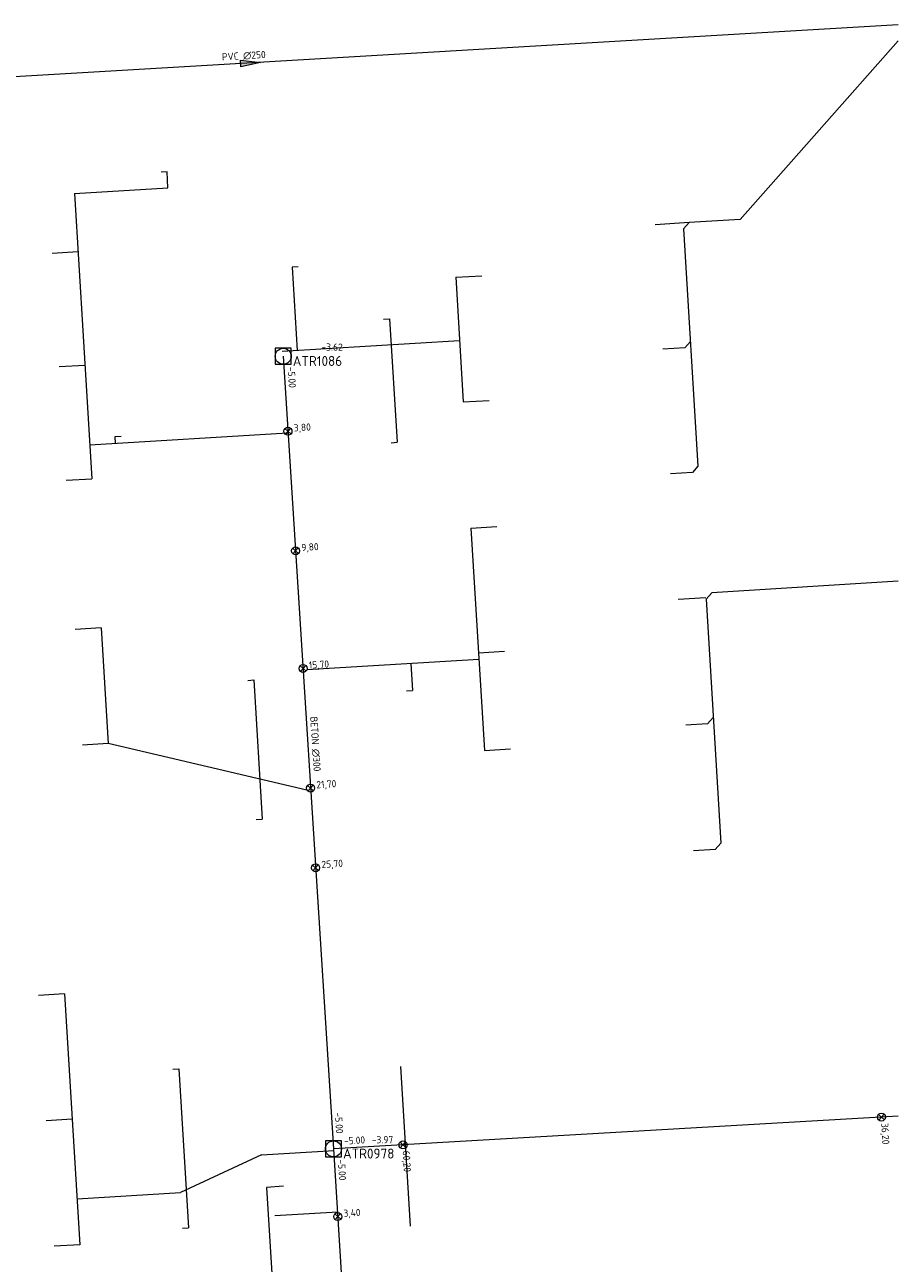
# Model space of a CAD drawing. Header units: metres. Extents: x 162232 to 162755, y 502539 to 502988.
# Tile 63 of 64: x 162712 to 162755, y 502885 to 502947. Entities that reach past the tile are written whole.
import ezdxf

# ---------------------------------------------------------------- set-up
doc = ezdxf.new("R2010")
doc.units = ezdxf.units.M
doc.header["$LTSCALE"] = 0.001
for name, color, linetype, lineweight in [('B-WE-RI-HWA_BOB-T18', 150, 'Continuous', 0), ('B-WE-RI-HWA_HUISAANSLUITING_PVC_125-G', 150, 'Continuous', 13), ('B-WE-RI-HWA_HULPSTUK_INLAAT-S', 150, 'Continuous', 13), ('B-WE-RI-HWA_HULPSTUK_INLAAT-T18', 150, 'Continuous', 0), ('B-WE-RI-HWA_MATERIAAL-T18', 150, 'Continuous', 0), ('B-WE-RI-HWA_PUTDEKSELHOOGTE-T18', 150, 'Continuous', 0), ('B-WE-RI-HWA_PUTNUMMER-T25', 150, 'Continuous', 0), ('B-WE-RI-HWA_RIOOLPUT_INSPECTIEPUT-S', 150, 'Continuous', 13), ('B-WE-RI-HWA_TRANSPORTLEIDING_BETON_300-G', 150, 'Continuous', 13), ('B-WE-RI-VWA_HUISAANSLUITING_PVC_125-G', 20, 'Continuous', 13), ('B-WE-RI-VWA_HUISAANSLUITING_PVC_160-G', 20, 'Continuous', 13), ('B-WE-RI-VWA_MATERIAAL-T18', 20, 'Continuous', 0), ('B-WE-RI-VWA_STROOMRICHTING-S', 20, 'Continuous', 13), ('B-WE-RI-VWA_TRANSPORTLEIDING_PVC_250-G', 20, 'Continuous', 13), ('Default', 7, 'Continuous', 0)]:
    doc.layers.add(name, color=color, linetype=linetype, lineweight=lineweight)
doc.styles.add('NLCS-ISO', font='NLCS-ISO.ttf')

# ---------------------------------------------------------------- blocks, each defined once
blk = doc.blocks.new('SRI-STROOMRICHTING-SO')
at = {"layer": 'Default', "linetype": 'Continuous'}
blk.add_hatch(color=256, dxfattribs=at).paths.add_polyline_path([(-0.0025, 0.00083), (-0.0025, -0.00083), (0.0025, 0)])
at = {"flags": 128}
blk.add_lwpolyline([(0.0025, 0), (-0.0025, -0.00083), (-0.0025, 0.00083), (0.0025, 0)], dxfattribs=at)
blk = doc.blocks.new('B-SRI-PUT_HWA-SO')
at = {"flags": 128}
blk.add_lwpolyline([(-0.002, -0.002), (0.002, -0.002), (0.002, 0.002), (-0.002, 0.002), (-0.002, -0.002)], dxfattribs=at)
blk.add_circle((0, 0), 0.002)
blk = doc.blocks.new('SRI-HULP_INLAAT-SO')
for p, q in [((-0.00071, 0.00071), (0.00071, -0.00071)), ((-0.00071, -0.00071), (0.00071, 0.00071))]:
    blk.add_line(p, q)
blk.add_circle((0, 0), 0.001)

msp = doc.modelspace()

# ---------------------------------------------------------------- linework, layer by layer
at = {"layer": 'B-WE-RI-HWA_HUISAANSLUITING_PVC_125-G', "flags": 128}
for points in [[(162718.837, 502939.235), (162718.538, 502939.22)], [(162718.878, 502938.44), (162718.837, 502939.235)], [(162714.195, 502938.151), (162718.878, 502938.44)], [(162714.195, 502938.151), (162715.074, 502923.878)], [(162713.075, 502935.177), (162714.373, 502935.257)], [(162725.395, 502934.482), (162725.095, 502934.463)], [(162725.095, 502934.463), (162725.352, 502930.297)], [(162733.292, 502933.962), (162734.589, 502934.04)], [(162733.292, 502933.962), (162733.669, 502927.723)], [(162729.68, 502931.869), (162729.98, 502931.888)], [(162729.98, 502931.888), (162730.361, 502925.7)], [(162733.484, 502930.789), (162724.59, 502930.251)], [(162713.426, 502929.488), (162714.724, 502929.568)], [(162733.669, 502927.723), (162734.967, 502927.802)], [(162724.858, 502926.167), (162714.971, 502925.558)], [(162716.232, 502925.986), (162716.532, 502926.002)], [(162716.254, 502925.637), (162716.232, 502925.986)], [(162730.062, 502925.682), (162730.361, 502925.7)], [(162713.776, 502923.798), (162715.074, 502923.878)], [(162734.052, 502921.401), (162735.349, 502921.479)], [(162734.052, 502921.401), (162734.725, 502910.271)], [(162715.535, 502916.41), (162714.236, 502916.33)], [(162715.535, 502916.41), (162715.891, 502910.621)], [(162734.449, 502914.829), (162725.837, 502914.308)], [(162734.429, 502915.162), (162735.727, 502915.241)], [(162731.043, 502914.623), (162731.126, 502913.273)], [(162722.875, 502913.783), (162723.174, 502913.802)], [(162723.174, 502913.802), (162723.603, 502906.836)], [(162730.827, 502913.255), (162731.126, 502913.273)], [(162715.891, 502910.621), (162714.593, 502910.541)], [(162725.829, 502908.293), (162715.891, 502910.621)], [(162734.725, 502910.271), (162736.023, 502910.35)], [(162723.303, 502906.818), (162723.603, 502906.836)], [(162713.698, 502898.087), (162712.401, 502898.007)], [(162713.698, 502898.087), (162714.472, 502885.53)], [(162730.531, 502894.448), (162731.001, 502886.462)], [(162719.123, 502894.317), (162719.423, 502894.335)], [(162719.423, 502894.335), (162719.913, 502886.371)], [(162714.085, 502891.808), (162712.788, 502891.728)], [(162723.559, 502890.026), (162719.503, 502888.145)], [(162723.559, 502890.026), (162727.207, 502890.251)], [(162724.672, 502888.459), (162723.805, 502888.395), (162724.693, 502874.144), (162725.455, 502874.229)], [(162714.33, 502887.826), (162719.503, 502888.145)], [(162727.388, 502887.165), (162724.225, 502886.978)], [(162719.613, 502886.353), (162719.913, 502886.371)], [(162714.472, 502885.53), (162713.175, 502885.45)]]:
    msp.add_lwpolyline(points, dxfattribs=at)
at = {"layer": 'B-WE-RI-HWA_TRANSPORTLEIDING_BETON_300-G'}
msp.add_line((162755.447, 502891.967), (162727.166, 502890.328), dxfattribs=at)
at = {"layer": 'B-WE-RI-HWA_TRANSPORTLEIDING_BETON_300-G', "flags": 128}
for points in [[(162724.651, 502930.007), (162727.166, 502890.328)], [(162727.166, 502890.328), (162728.227, 502873.365)]]:
    msp.add_lwpolyline(points, dxfattribs=at)
at = {"layer": 'B-WE-RI-VWA_HUISAANSLUITING_PVC_125-G', "flags": 128}
for points in [[(162744.979, 502936.698), (162743.282, 502936.594)], [(162744.698, 502936.38), (162744.979, 502936.698)], [(162744.76, 502930.423), (162743.661, 502930.356)], [(162745.041, 502930.74), (162744.76, 502930.423)], [(162745.139, 502924.184), (162744.04, 502924.117)], [(162745.42, 502924.502), (162745.139, 502924.184)], [(162745.82, 502917.916), (162744.422, 502917.831)], [(162745.824, 502917.855), (162746.105, 502918.173)], [(162746.184, 502911.927), (162745.903, 502911.61)], [(162745.903, 502911.61), (162744.805, 502911.543)], [(162746.567, 502905.639), (162746.285, 502905.321)], [(162746.285, 502905.321), (162745.187, 502905.255)]]:
    msp.add_lwpolyline(points, dxfattribs=at)
at = {"layer": 'B-WE-RI-VWA_HUISAANSLUITING_PVC_160-G'}
for p, q in [((162747.526, 502936.852), (162755.447, 502945.797)), ((162755.447, 502918.752), (162746.105, 502918.173))]:
    msp.add_line(p, q, dxfattribs=at)
at = {"layer": 'B-WE-RI-VWA_HUISAANSLUITING_PVC_160-G', "flags": 128}
for points in [[(162747.526, 502936.852), (162744.979, 502936.698)], [(162744.698, 502936.38), (162745.42, 502924.502)], [(162745.824, 502917.855), (162746.567, 502905.639)]]:
    msp.add_lwpolyline(points, dxfattribs=at)
at = {"layer": 'B-WE-RI-VWA_TRANSPORTLEIDING_PVC_250-G'}
msp.add_line((162755.447, 502946.604), (162689.585, 502942.723), dxfattribs=at)

# ---------------------------------------------------------------- block references
at = {"layer": 'B-WE-RI-HWA_HULPSTUK_INLAAT-S', "linetype": 'Continuous', "lineweight": 0, "xscale": 200, "yscale": 200}
for p, rotation in [((162724.889, 502926.256), 273.6267642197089), ((162725.268, 502920.268), 273.6267642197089), ((162725.642, 502914.38), 273.6267642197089), ((162726.021, 502908.392), 273.6267642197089), ((162726.274, 502904.4), 273.6267642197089), ((162754.608, 502891.918), 183.3170132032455), ((162730.648, 502890.53), 183.3170132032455), ((162727.378, 502886.938), 273.5790680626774)]:
    msp.add_blockref('SRI-HULP_INLAAT-SO', p, dxfattribs=dict(at, rotation=rotation))
at = {"layer": 'B-WE-RI-HWA_RIOOLPUT_INSPECTIEPUT-S', "linetype": 'Continuous', "lineweight": 0, "xscale": 200, "yscale": 200}
for p in [(162724.651, 502930.007), (162727.166, 502890.328)]:
    msp.add_blockref('B-SRI-PUT_HWA-SO', p, dxfattribs=at)
at = {"layer": 'B-WE-RI-VWA_STROOMRICHTING-S', "linetype": 'Continuous', "lineweight": 0, "xscale": 200, "yscale": 200, "rotation": 3.372337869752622}
msp.add_blockref('SRI-STROOMRICHTING-SO', (162723.016, 502944.693), dxfattribs=at)

# ---------------------------------------------------------------- texts
at = {"layer": 'B-WE-RI-HWA_BOB-T18', "linetype": 'Continuous', "lineweight": 0, "char_height": 0.36, "attachment_point": 7, "line_spacing_factor": 0.8, "style": 'NLCS-ISO'}
for insert, rotation in [((162724.867, 502929.47), 273.62676), ((162727.233, 502892.136), 273.62676), ((162727.705, 502890.541), 3.31701), ((162727.381, 502889.79), 273.57907)]:
    msp.add_mtext('{\\C256;-5.00}', dxfattribs=dict(at, insert=insert, rotation=rotation))
at = {"layer": 'B-WE-RI-HWA_HULPSTUK_INLAAT-T18', "linetype": 'Continuous', "lineweight": 0, "char_height": 0.36, "attachment_point": 7, "line_spacing_factor": 0.8, "style": 'NLCS-ISO'}
for s, insert, rotation in [('{\\C256;3,80}', (162725.196, 502926.156), 3.62676), ('{\\C256;9,80}', (162725.575, 502920.168), 3.62676), ('{\\C256;15,70}', (162725.948, 502914.28), 3.62676), ('{\\C256;21,70}', (162726.328, 502908.292), 3.62676), ('{\\C256;25,70}', (162726.581, 502904.3), 3.62676), ('{\\C256;36,20}', (162754.506, 502891.612), 273.31701), ('{\\C256;60,20}', (162730.547, 502890.223), 273.31701), ('{\\C256;3,40}', (162727.685, 502886.839), 3.57907)]:
    msp.add_mtext(s, dxfattribs=dict(at, insert=insert, rotation=rotation))
at = {"layer": 'B-WE-RI-HWA_MATERIAAL-T18', "linetype": 'Continuous', "lineweight": 0, "insert": (162726.064, 502910.586), "char_height": 0.36, "attachment_point": 8, "rotation": 273.62676, "line_spacing_factor": 0.8, "style": 'NLCS-ISO'}
msp.add_mtext('{\\C256;BETON ∅300}', dxfattribs=at)
at = {"layer": 'B-WE-RI-HWA_PUTDEKSELHOOGTE-T18', "linetype": 'Continuous', "lineweight": 0, "char_height": 0.36, "attachment_point": 7, "line_spacing_factor": 0.8, "style": 'NLCS-ISO'}
for s, insert in [('{\\C256;-3.62}', (162726.571, 502930.288)), ('{\\C256;-3.97}', (162729.086, 502890.609))]:
    msp.add_mtext(s, dxfattribs=dict(at, insert=insert))
at = {"layer": 'B-WE-RI-HWA_PUTNUMMER-T25', "linetype": 'Continuous', "lineweight": 0, "char_height": 0.5, "attachment_point": 7, "line_spacing_factor": 0.8, "style": 'NLCS-ISO'}
for s, insert in [('{\\C256;ATR1086}', (162725.131, 502929.522)), ('{\\C256;ATR0978}', (162727.646, 502889.843))]:
    msp.add_mtext(s, dxfattribs=dict(at, insert=insert))
at = {"layer": 'B-WE-RI-VWA_MATERIAAL-T18', "linetype": 'Continuous', "lineweight": 0, "insert": (162722.688, 502944.855), "char_height": 0.36, "attachment_point": 8, "rotation": 3.37234, "line_spacing_factor": 0.8, "style": 'NLCS-ISO'}
msp.add_mtext('{\\C256;PVC ∅250}', dxfattribs=at)

doc.saveas('drawing.dxf')
